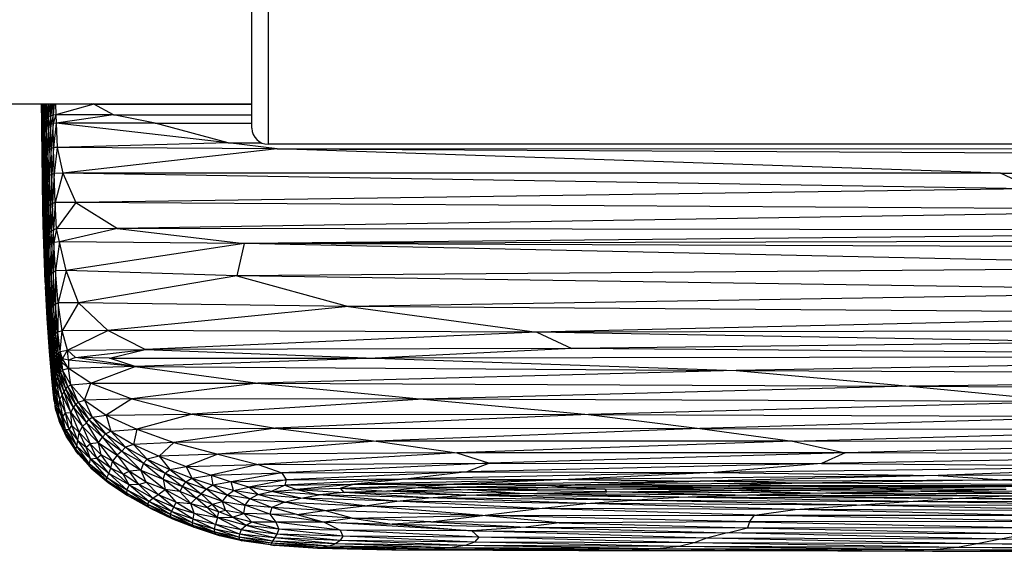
# Paper-space layout '_Inferior' of a CAD drawing. Header units: millimetres. Extents: x -124 to 674, y -133 to 0.
# Tile 2 of 9: x -4 to 118, y -133 to -67. Entities that reach past the tile are written whole.
import ezdxf

# ---------------------------------------------------------------- set-up
doc = ezdxf.new("R2010")
doc.units = ezdxf.units.MM

psp = doc.layouts.new('_Inferior')

# ---------------------------------------------------------------- linework, layer by layer
at = {"color": 7, "linetype": 'Continuous', "lineweight": 25}
for p, q in [((27, -52), (27, -82)), ((25, -80), (25, -54)), ((-74, -76.97), (25, -76.97)), ((-1.01, -79.25), (-1.03, -76.97)), ((-1.01, -76.99), (-1.01, -76.97)), ((-1.01, -76.97), (-1.01, -76.99)), ((-1.01, -76.97), (-1.01, -76.99)), ((-1.01, -76.99), (-1.01, -76.97)), ((-0.98, -79.81), (-1.01, -76.99)), ((-1.01, -76.99), (-1, -80.18)), ((-1.01, -76.99), (-1.01, -79.25)), ((-0.98, -76.97), (-0.95, -79.57)), ((-0.98, -76.97), (-0.98, -79.81)), ((-0.92, -76.97), (-0.95, -79.57)), ((-0.88, -79.34), (-0.91, -76.97)), ((-0.81, -76.97), (-0.88, -79.34)), ((-0.76, -79.12), (-0.78, -76.97)), ((-0.66, -76.97), (-0.76, -79.12)), ((-0.59, -78.92), (-0.62, -76.97)), ((-0.48, -76.97), (-0.59, -78.92)), ((-0.39, -78.74), (-0.41, -76.97)), ((-0.26, -76.97), (-0.39, -78.74)), ((-0.15, -78.59), (-0.17, -76.97)), ((-0.02, -76.97), (-0.15, -78.59)), ((0.11, -78.47), (0.1, -76.97)), ((0.25, -76.97), (0.11, -78.47)), ((0.4, -78.38), (0.39, -76.97)), ((0.55, -76.97), (0.4, -78.38)), ((0.7, -76.97), (0.72, -78.33)), ((5.43, -77.04), (0.72, -78.33)), ((5.43, -77.04), (5.2, -76.97)), ((5.43, -77.04), (5.34, -76.97)), ((7.88, -78.33), (5.43, -77.04)), ((5.43, -77.04), (25, -77.04)), ((5.43, -77.04), (25, -77.08)), ((-0.76, -79.12), (-0.88, -79.34)), ((-0.76, -79.12), (-0.86, -80.42)), ((-0.59, -78.92), (-0.76, -79.12)), ((-0.74, -80.19), (-0.76, -79.12)), ((-0.59, -78.92), (-0.74, -80.19)), ((-0.39, -78.74), (-0.59, -78.92)), ((-0.58, -79.99), (-0.59, -78.92)), ((-0.39, -78.74), (-0.58, -79.99)), ((-0.15, -78.59), (-0.39, -78.74)), ((-0.38, -79.81), (-0.39, -78.74)), ((-0.15, -78.59), (-0.38, -79.81)), ((0.11, -78.47), (-0.15, -78.59)), ((-0.14, -79.65), (-0.15, -78.59)), ((0.11, -78.47), (-0.14, -79.65)), ((0.4, -78.38), (0.11, -78.47)), ((0.13, -79.53), (0.11, -78.47)), ((0.4, -78.38), (0.13, -79.53)), ((0.72, -78.33), (0.4, -78.38)), ((0.42, -79.43), (0.4, -78.38)), ((0.72, -78.33), (0.42, -79.43)), ((0.72, -78.33), (0.79, -79.39)), ((7.88, -78.33), (0.72, -78.33)), ((7.88, -78.33), (0.79, -79.39)), ((7.88, -78.33), (25, -78.33)), ((13.04, -79.38), (7.88, -78.33)), ((7.88, -78.33), (25, -78.36)), ((-1, -80.18), (-1.01, -79.25)), ((-0.98, -79.81), (-1, -80.18)), ((-0.97, -83.17), (-1, -80.18)), ((-0.95, -79.57), (-0.98, -79.81)), ((-0.96, -80.89), (-0.98, -79.81)), ((-0.98, -79.81), (-0.97, -83.17)), ((-0.95, -79.57), (-0.96, -80.89)), ((-0.88, -79.34), (-0.95, -79.57)), ((-0.95, -79.57), (-0.94, -80.65)), ((-0.88, -79.34), (-0.94, -80.65)), ((-0.86, -80.42), (-0.88, -79.34)), ((-0.74, -80.19), (-0.86, -80.42)), ((-0.74, -80.19), (-0.82, -83.47)), ((-0.58, -79.99), (-0.74, -80.19)), ((-0.7, -83.23), (-0.74, -80.19)), ((-0.58, -79.99), (-0.7, -83.23)), ((-0.38, -79.81), (-0.58, -79.99)), ((-0.53, -83.01), (-0.58, -79.99)), ((-0.38, -79.81), (-0.53, -83.01)), ((-0.14, -79.65), (-0.38, -79.81)), ((-0.33, -82.81), (-0.38, -79.81)), ((-0.14, -79.65), (-0.33, -82.81)), ((0.13, -79.53), (-0.14, -79.65)), ((-0.09, -82.64), (-0.14, -79.65)), ((0.13, -79.53), (-0.09, -82.64)), ((0.42, -79.43), (0.13, -79.53)), ((0.17, -82.51), (0.13, -79.53)), ((0.42, -79.43), (0.17, -82.51)), ((0.79, -79.39), (0.42, -79.43)), ((0.46, -82.41), (0.42, -79.43)), ((0.79, -79.39), (0.46, -82.41)), ((13.04, -79.38), (0.79, -79.39)), ((22.05, -81.8), (0.79, -79.39)), ((0.79, -79.39), (0.92, -82.38)), ((13.04, -79.38), (25, -79.38)), ((22.05, -81.8), (13.04, -79.38)), ((13.04, -79.38), (25, -79.43)), ((-0.96, -80.89), (-0.97, -83.17)), ((-0.94, -80.65), (-0.96, -80.89)), ((-0.91, -83.95), (-0.96, -80.89)), ((-0.86, -80.42), (-0.94, -80.65)), ((-0.94, -80.65), (-0.89, -83.72)), ((-0.94, -80.65), (-0.91, -83.95)), ((-0.86, -80.42), (-0.89, -83.72)), ((-0.82, -83.47), (-0.86, -80.42)), ((-0.33, -82.81), (-0.53, -83.01)), ((-0.33, -82.81), (-0.47, -86.24)), ((-0.09, -82.64), (-0.33, -82.81)), ((-0.27, -86.04), (-0.33, -82.81)), ((-0.09, -82.64), (-0.27, -86.04)), ((0.17, -82.51), (-0.09, -82.64)), ((-0.03, -85.86), (-0.09, -82.64)), ((0.17, -82.51), (-0.03, -85.86)), ((0.46, -82.41), (0.17, -82.51)), ((0.24, -85.72), (0.17, -82.51)), ((0.46, -82.41), (0.24, -85.72)), ((0.92, -82.38), (0.46, -82.41)), ((0.53, -85.62), (0.46, -82.41)), ((0.92, -82.38), (0.53, -85.62)), ((22.05, -81.8), (0.92, -82.38)), ((0.92, -82.38), (1.59, -85.59)), ((28.12, -82.54), (0.92, -82.38)), ((28.12, -82.54), (1.59, -85.59)), ((28.12, -82.54), (22.05, -81.8)), ((22.05, -81.8), (26.13, -81.8)), ((22.05, -81.8), (26.14, -81.81)), ((523, -82), (27, -82)), ((28.12, -82.54), (546.15, -82.32)), ((28.12, -82.54), (546.12, -85.51)), ((117.6, -85.57), (28.12, -82.54)), ((-0.91, -83.95), (-0.97, -83.17)), ((-0.92, -86.6), (-0.97, -83.17)), ((-0.91, -83.95), (-0.92, -86.6)), ((-0.89, -83.72), (-0.91, -83.95)), ((-0.85, -87.29), (-0.91, -83.95)), ((-0.82, -83.47), (-0.89, -83.72)), ((-0.89, -83.72), (-0.82, -86.98)), ((-0.85, -87.29), (-0.89, -83.72)), ((-0.7, -83.23), (-0.82, -83.47)), ((-0.75, -86.72), (-0.82, -83.47)), ((-0.82, -83.47), (-0.82, -86.98)), ((-0.7, -83.23), (-0.75, -86.72)), ((-0.53, -83.01), (-0.7, -83.23)), ((-0.63, -86.47), (-0.7, -83.23)), ((-0.53, -83.01), (-0.63, -86.47)), ((-0.47, -86.24), (-0.53, -83.01)), ((-0.47, -86.24), (-0.63, -86.47)), ((-0.47, -86.24), (-0.54, -90.09)), ((-0.27, -86.04), (-0.47, -86.24)), ((-0.38, -89.85), (-0.47, -86.24)), ((-0.27, -86.04), (-0.38, -89.85)), ((-0.03, -85.86), (-0.27, -86.04)), ((-0.18, -89.64), (-0.27, -86.04)), ((-0.03, -85.86), (-0.18, -89.64)), ((0.24, -85.72), (-0.03, -85.86)), ((0.06, -89.46), (-0.03, -85.86)), ((0.24, -85.72), (0.06, -89.46)), ((0.53, -85.62), (0.24, -85.72)), ((0.33, -89.31), (0.24, -85.72)), ((0.53, -85.62), (0.33, -89.31)), ((1.59, -85.59), (0.53, -85.62)), ((0.64, -89.2), (0.53, -85.62)), ((1.59, -85.59), (0.64, -89.2)), ((117.6, -85.57), (1.59, -85.59)), ((1.59, -85.59), (3.23, -89.22)), ((121.68, -87.52), (1.59, -85.59)), ((117.6, -85.57), (546.12, -85.51)), ((117.6, -85.57), (546.07, -87.22)), ((121.68, -87.52), (117.6, -85.57)), ((-0.86, -89.95), (-0.92, -86.6)), ((-0.92, -86.6), (-0.85, -87.29)), ((-0.86, -89.95), (-0.85, -87.29)), ((-0.85, -87.29), (-0.82, -86.98)), ((-0.81, -91.98), (-0.85, -87.29)), ((-0.85, -87.29), (-0.76, -90.96)), ((-0.75, -86.72), (-0.82, -86.98)), ((-0.82, -86.98), (-0.73, -90.62)), ((-0.76, -90.96), (-0.82, -86.98)), ((-0.63, -86.47), (-0.75, -86.72)), ((-0.66, -90.35), (-0.75, -86.72)), ((-0.75, -86.72), (-0.73, -90.62)), ((-0.63, -86.47), (-0.66, -90.35)), ((-0.54, -90.09), (-0.63, -86.47)), ((121.68, -87.52), (3.23, -89.22)), ((-0.81, -91.98), (-0.86, -89.95)), ((-0.54, -90.09), (-0.66, -90.35)), ((-0.54, -90.09), (-0.55, -93.66)), ((-0.38, -89.85), (-0.54, -90.09)), ((-0.43, -93.4), (-0.54, -90.09)), ((-0.38, -89.85), (-0.43, -93.4)), ((-0.18, -89.64), (-0.38, -89.85)), ((-0.27, -93.15), (-0.38, -89.85)), ((-0.18, -89.64), (-0.27, -93.15)), ((0.06, -89.46), (-0.18, -89.64)), ((-0.07, -92.93), (-0.18, -89.64)), ((0.06, -89.46), (-0.07, -92.93)), ((0.33, -89.31), (0.06, -89.46)), ((0.17, -92.74), (0.06, -89.46)), ((0.33, -89.31), (0.17, -92.74)), ((0.64, -89.2), (0.33, -89.31)), ((0.44, -92.59), (0.33, -89.31)), ((0.64, -89.2), (0.44, -92.59)), ((0.83, -92.48), (0.64, -89.2)), ((3.23, -89.22), (0.64, -89.2)), ((3.23, -89.22), (0.83, -92.48)), ((150.28, -90.15), (3.23, -89.22)), ((3.23, -89.22), (8.38, -92.42)), ((-0.81, -91.98), (-0.76, -90.96)), ((-0.76, -90.96), (-0.73, -90.62)), ((-0.71, -95.52), (-0.76, -90.96)), ((-0.76, -90.96), (-0.65, -94.47)), ((-0.66, -90.35), (-0.73, -90.62)), ((-0.62, -93.95), (-0.73, -90.62)), ((-0.73, -90.62), (-0.65, -94.47)), ((-0.55, -93.66), (-0.66, -90.35)), ((-0.66, -90.35), (-0.62, -93.95)), ((150.28, -90.15), (8.38, -92.42)), ((-0.71, -95.52), (-0.81, -91.98)), ((0.83, -92.48), (0.44, -92.59)), ((0.83, -92.48), (0.5, -94.17)), ((8.38, -92.42), (0.83, -92.48)), ((1.18, -94.08), (0.83, -92.48)), ((8.38, -92.42), (1.18, -94.08)), ((183.72, -92.69), (8.38, -92.42)), ((8.38, -92.42), (24.04, -94.27)), ((-0.55, -93.66), (-0.62, -93.95)), ((-0.55, -93.66), (-0.56, -95.5)), ((-0.43, -93.4), (-0.55, -93.66)), ((-0.49, -95.23), (-0.55, -93.66)), ((-0.43, -93.4), (-0.49, -95.23)), ((-0.27, -93.15), (-0.43, -93.4)), ((-0.37, -94.96), (-0.43, -93.4)), ((-0.27, -93.15), (-0.37, -94.96)), ((-0.07, -92.93), (-0.27, -93.15)), ((-0.21, -94.72), (-0.27, -93.15)), ((-0.07, -92.93), (-0.21, -94.72)), ((0.17, -92.74), (-0.07, -92.93)), ((0, -94.5), (-0.07, -92.93)), ((0.17, -92.74), (0, -94.5)), ((0.44, -92.59), (0.17, -92.74)), ((0.23, -94.32), (0.17, -92.74)), ((0.44, -92.59), (0.23, -94.32)), ((0.5, -94.17), (0.44, -92.59)), ((183.72, -92.69), (24.04, -94.27)), ((227.39, -93.76), (24.04, -94.27)), ((-0.71, -95.52), (-0.65, -94.47)), ((-0.62, -93.95), (-0.65, -94.47)), ((-0.6, -95.81), (-0.65, -94.47)), ((-0.65, -94.47), (-0.57, -99.08)), ((-0.56, -95.5), (-0.62, -93.95)), ((-0.6, -95.81), (-0.62, -93.95)), ((-0.37, -94.96), (-0.49, -95.23)), ((-0.21, -94.72), (-0.37, -94.96)), ((-0.19, -98.48), (-0.37, -94.96)), ((-0.37, -94.96), (-0.31, -98.75)), ((0, -94.5), (-0.21, -94.72)), ((-0.03, -98.23), (-0.21, -94.72)), ((-0.21, -94.72), (-0.19, -98.48)), ((0, -94.5), (-0.03, -98.23)), ((0.23, -94.32), (0, -94.5)), ((0.17, -98.01), (0, -94.5)), ((0.23, -94.32), (0.17, -98.01)), ((0.5, -94.17), (0.23, -94.32)), ((0.41, -97.82), (0.23, -94.32)), ((0.5, -94.17), (0.41, -97.82)), ((1.18, -94.08), (0.5, -94.17)), ((0.7, -97.67), (0.5, -94.17)), ((1.18, -94.08), (0.7, -97.67)), ((24.04, -94.27), (1.18, -94.08)), ((2.02, -97.61), (1.18, -94.08)), ((24.04, -94.27), (2.02, -97.61)), ((24.04, -94.27), (23.13, -98.28)), ((157.52, -97.19), (24.04, -94.27)), ((209.65, -94.99), (24.04, -94.27)), ((-0.57, -99.08), (-0.71, -95.52)), ((-0.71, -95.52), (-0.55, -99.61)), ((-0.56, -95.5), (-0.6, -95.81)), ((-0.45, -99.24), (-0.6, -95.81)), ((-0.6, -95.81), (-0.57, -99.08)), ((-0.49, -95.23), (-0.56, -95.5)), ((-0.39, -99.02), (-0.56, -95.5)), ((-0.56, -95.5), (-0.45, -99.24)), ((-0.31, -98.75), (-0.49, -95.23)), ((-0.49, -95.23), (-0.39, -99.02)), ((157.52, -97.19), (23.13, -98.28)), ((-0.19, -98.48), (-0.31, -98.75)), ((-0.03, -98.23), (-0.19, -98.48)), ((0.08, -102.45), (-0.19, -98.48)), ((-0.19, -98.48), (-0.04, -102.73)), ((0.17, -98.01), (-0.03, -98.23)), ((0.24, -102.2), (-0.03, -98.23)), ((-0.03, -98.23), (0.08, -102.45)), ((0.41, -97.82), (0.17, -98.01)), ((0.44, -101.97), (0.17, -98.01)), ((0.17, -98.01), (0.24, -102.2)), ((0.7, -97.67), (0.41, -97.82)), ((0.68, -101.78), (0.41, -97.82)), ((0.41, -97.82), (0.44, -101.97)), ((0.7, -97.67), (0.68, -101.78)), ((2.02, -97.61), (0.7, -97.67)), ((1.03, -101.63), (0.7, -97.67)), ((2.02, -97.61), (1.03, -101.63)), ((3.55, -101.62), (2.02, -97.61)), ((23.13, -98.28), (2.02, -97.61)), ((23.13, -98.28), (3.55, -101.62)), ((152.09, -100.18), (23.13, -98.28)), ((23.13, -98.28), (36.93, -102.1)), ((-0.57, -99.08), (-0.34, -103.29)), ((-0.57, -99.08), (-0.35, -103.52)), ((-0.45, -99.24), (-0.57, -99.08)), ((-0.57, -99.08), (-0.55, -99.61)), ((-0.35, -103.52), (-0.55, -99.61)), ((-0.39, -99.02), (-0.45, -99.24)), ((-0.21, -103.27), (-0.45, -99.24)), ((-0.45, -99.24), (-0.34, -103.29)), ((-0.31, -98.75), (-0.39, -99.02)), ((-0.13, -103.03), (-0.39, -99.02)), ((-0.39, -99.02), (-0.21, -103.27)), ((-0.04, -102.73), (-0.31, -98.75)), ((-0.31, -98.75), (-0.13, -103.03)), ((152.09, -100.18), (36.93, -102.1)), ((0.24, -102.2), (0.08, -102.45)), ((0.44, -101.97), (0.24, -102.2)), ((0.54, -105.67), (0.24, -102.2)), ((0.24, -102.2), (0.37, -105.93)), ((0.68, -101.78), (0.44, -101.97)), ((0.74, -105.44), (0.44, -101.97)), ((0.44, -101.97), (0.54, -105.67)), ((1.03, -101.63), (0.68, -101.78)), ((0.99, -105.25), (0.68, -101.78)), ((0.68, -101.78), (0.74, -105.44)), ((1.03, -101.63), (0.99, -105.25)), ((3.55, -101.62), (1.03, -101.63)), ((1.54, -105.1), (1.03, -101.63)), ((3.55, -101.62), (1.54, -105.1)), ((7.15, -105.07), (3.55, -101.62)), ((36.93, -102.1), (3.55, -101.62)), ((36.93, -102.1), (7.15, -105.07)), ((36.93, -102.1), (60.24, -105.27)), ((159.86, -102.96), (36.93, -102.1)), ((-0.34, -103.29), (-0.35, -103.52)), ((-0.21, -103.27), (-0.34, -103.29)), ((-0.34, -103.29), (-0.04, -107.39)), ((-0.34, -103.29), (-0.06, -107.66)), ((-0.13, -103.03), (-0.21, -103.27)), ((0.08, -107.1), (-0.21, -103.27)), ((-0.21, -103.27), (-0.04, -107.39)), ((-0.04, -102.73), (-0.13, -103.03)), ((0.17, -106.66), (-0.13, -103.03)), ((-0.13, -103.03), (0.08, -107.1)), ((0.08, -102.45), (-0.04, -102.73)), ((0.25, -106.24), (-0.04, -102.73)), ((-0.04, -102.73), (0.17, -106.66)), ((0.37, -105.93), (0.08, -102.45)), ((0.08, -102.45), (0.25, -106.24)), ((159.86, -102.96), (60.24, -105.27)), ((-0.06, -107.66), (-0.35, -103.52)), ((0.37, -105.93), (0.25, -106.24)), ((0.54, -105.67), (0.37, -105.93)), ((0.63, -108.35), (0.37, -105.93)), ((0.5, -108.65), (0.37, -105.93)), ((0.74, -105.44), (0.54, -105.67)), ((0.8, -108.09), (0.54, -105.67)), ((0.63, -108.35), (0.54, -105.67)), ((0.99, -105.25), (0.74, -105.44)), ((1.01, -107.85), (0.74, -105.44)), ((0.8, -108.09), (0.74, -105.44)), ((1.54, -105.1), (0.99, -105.25)), ((1.29, -107.66), (0.99, -105.25)), ((1.01, -107.85), (0.99, -105.25)), ((1.29, -107.66), (1.54, -105.1)), ((7.15, -105.07), (1.54, -105.1)), ((2.17, -107.51), (1.54, -105.1)), ((2.17, -107.51), (7.15, -105.07)), ((11.79, -107.41), (7.15, -105.07)), ((60.24, -105.27), (7.15, -105.07)), ((60.24, -105.27), (11.79, -107.41)), ((187.43, -104.96), (60.24, -105.27)), ((60.24, -105.27), (64.56, -107.27)), ((131.43, -106.51), (60.24, -105.27)), ((0.08, -107.1), (-0.04, -107.39)), ((0.17, -106.66), (0.08, -107.1)), ((0.37, -110.25), (0.08, -107.1)), ((0.08, -107.1), (0.26, -110.7)), ((0.25, -106.24), (0.17, -106.66)), ((0.42, -109.16), (0.17, -106.66)), ((0.37, -110.25), (0.17, -106.66)), ((0.5, -108.65), (0.25, -106.24)), ((0.42, -109.16), (0.25, -106.24)), ((131.43, -106.51), (64.56, -107.27)), ((-0.04, -107.39), (-0.06, -107.66)), ((0.27, -111.46), (-0.06, -107.66)), ((-0.04, -107.39), (0.26, -110.7)), ((-0.04, -107.39), (0.27, -111.46)), ((0.5, -108.65), (0.63, -108.35)), ((0.63, -108.35), (0.8, -108.09)), ((0.78, -109.65), (0.63, -108.35)), ((0.81, -109.23), (0.63, -108.35)), ((0.66, -109.52), (0.63, -108.35)), ((0.8, -108.09), (1.01, -107.85)), ((0.81, -109.23), (0.8, -108.09)), ((0.95, -109.37), (0.8, -108.09)), ((1, -108.98), (0.8, -108.09)), ((1, -108.98), (1.01, -107.85)), ((1.01, -107.85), (1.29, -107.66)), ((1.16, -109.13), (1.01, -107.85)), ((1.01, -107.85), (1.24, -108.75)), ((1.24, -108.75), (1.29, -107.66)), ((1.29, -107.66), (2.17, -107.51)), ((1.44, -108.92), (1.29, -107.66)), ((1.57, -108.56), (1.29, -107.66)), ((1.57, -108.56), (2.17, -107.51)), ((2.17, -107.51), (11.79, -107.41)), ((2.29, -108.73), (2.17, -107.51)), ((3.17, -108.39), (2.17, -107.51)), ((3.17, -108.39), (2.29, -108.73)), ((3.17, -108.39), (11.79, -107.41)), ((10.54, -109.52), (3.17, -108.39)), ((7.39, -108.47), (3.17, -108.39)), ((7.39, -108.47), (11.79, -107.41)), ((64.56, -107.27), (11.79, -107.41)), ((11.79, -107.41), (40.22, -108.49)), ((64.56, -107.27), (40.22, -108.49)), ((184.37, -108.26), (40.22, -108.49)), ((184.37, -108.26), (64.56, -107.27)), ((184.37, -108.26), (84.9, -110.01)), ((0.37, -110.25), (0.42, -109.16)), ((0.42, -109.16), (0.5, -108.65)), ((0.57, -110.54), (0.42, -109.16)), ((0.56, -109.89), (0.42, -109.16)), ((0.52, -110.99), (0.42, -109.16)), ((0.56, -109.89), (0.5, -108.65)), ((0.65, -109.97), (0.5, -108.65)), ((0.66, -109.52), (0.5, -108.65)), ((0.66, -109.52), (0.65, -109.97)), ((0.97, -110.8), (0.66, -109.52)), ((0.78, -109.65), (0.66, -109.52)), ((0.81, -109.23), (0.78, -109.65)), ((1.13, -110.48), (0.81, -109.23)), ((0.95, -109.37), (0.81, -109.23)), ((1, -108.98), (0.95, -109.37)), ((1.33, -110.21), (0.95, -109.37)), ((0.95, -109.37), (1.13, -110.48)), ((1.33, -110.21), (1, -108.98)), ((1.16, -109.13), (1, -108.98)), ((1.24, -108.75), (1.16, -109.13)), ((1.16, -109.13), (1.33, -110.21)), ((1.58, -109.98), (1.16, -109.13)), ((1.58, -109.98), (1.24, -108.75)), ((1.44, -108.92), (1.24, -108.75)), ((1.57, -108.56), (1.44, -108.92)), ((1.44, -108.92), (1.58, -109.98)), ((2.3, -109.77), (1.44, -108.92)), ((2.3, -109.77), (1.57, -108.56)), ((2.29, -108.73), (1.57, -108.56)), ((2.29, -108.73), (2.3, -109.77)), ((10.54, -109.52), (2.29, -108.73)), ((10.54, -109.52), (2.3, -109.77)), ((5.06, -111.58), (10.54, -109.52)), ((7.39, -108.47), (40.22, -108.49)), ((10.54, -109.52), (7.39, -108.47)), ((40.22, -108.49), (10.54, -109.52)), ((10.54, -109.52), (25.74, -111.57)), ((10.54, -109.52), (84.9, -110.01)), ((40.22, -108.49), (84.9, -110.01)), ((0.37, -110.25), (0.26, -110.7)), ((0.26, -110.7), (0.46, -112.71)), ((0.26, -110.7), (0.43, -113.06)), ((0.26, -110.7), (0.27, -111.46)), ((0.64, -113.13), (0.37, -110.25)), ((0.52, -110.99), (0.37, -110.25)), ((0.46, -112.71), (0.37, -110.25)), ((0.57, -110.54), (0.52, -110.99)), ((0.83, -111.25), (0.56, -109.89)), ((0.56, -109.89), (0.57, -110.54)), ((0.65, -109.97), (0.56, -109.89)), ((0.75, -112.21), (0.57, -110.54)), ((0.83, -111.25), (0.57, -110.54)), ((0.83, -111.25), (0.65, -109.97)), ((0.97, -110.8), (0.65, -109.97)), ((1.13, -110.48), (0.78, -109.65)), ((0.97, -110.8), (0.78, -109.65)), ((0.97, -110.8), (0.83, -111.25)), ((1.13, -110.48), (0.97, -110.8)), ((1.77, -112.64), (0.97, -110.8)), ((1.5, -113.02), (0.97, -110.8)), ((1.33, -110.21), (1.13, -110.48)), ((1.98, -112.29), (1.13, -110.48)), ((1.77, -112.64), (1.13, -110.48)), ((1.58, -109.98), (1.33, -110.21)), ((1.98, -112.29), (1.33, -110.21)), ((2.21, -112.01), (1.33, -110.21)), ((2.3, -109.77), (1.58, -109.98)), ((2.21, -112.01), (1.58, -109.98)), ((2.59, -111.77), (1.58, -109.98)), ((2.59, -111.77), (2.3, -109.77)), ((5.06, -111.58), (2.3, -109.77)), ((84.9, -110.01), (25.74, -111.57)), ((84.9, -110.01), (106.33, -111.96)), ((84.9, -110.01), (217.46, -110.61)), ((217.46, -110.61), (106.33, -111.96)), ((0.51, -113.81), (0.27, -111.46)), ((0.43, -113.06), (0.27, -111.46)), ((0.75, -112.21), (0.52, -110.99)), ((0.64, -113.13), (0.52, -110.99)), ((0.75, -112.21), (0.83, -111.25)), ((1.23, -113.62), (0.83, -111.25)), ((1.5, -113.02), (0.83, -111.25)), ((1.98, -112.29), (2.21, -112.01)), ((2.21, -112.01), (2.59, -111.77)), ((3.2, -114.22), (2.21, -112.01)), ((3.48, -113.92), (2.21, -112.01)), ((2.59, -111.77), (5.06, -111.58)), ((3.48, -113.92), (2.59, -111.77)), ((4.28, -113.69), (2.59, -111.77)), ((4.28, -113.69), (5.06, -111.58)), ((5.06, -111.58), (25.74, -111.57)), ((5.06, -111.58), (10.13, -113.53)), ((25.74, -111.57), (10.13, -113.53)), ((25.74, -111.57), (46.17, -113.57)), ((25.74, -111.57), (106.33, -111.96)), ((106.33, -111.96), (46.17, -113.57)), ((106.33, -111.96), (126.23, -113.86)), ((106.33, -111.96), (190.22, -112.43)), ((0.43, -113.06), (0.46, -112.71)), ((0.43, -113.06), (0.66, -114.42)), ((0.43, -113.06), (0.51, -113.81)), ((0.46, -112.71), (0.64, -113.13)), ((0.46, -112.71), (0.66, -114.42)), ((0.64, -113.13), (0.75, -112.21)), ((1.1, -115.67), (0.64, -113.13)), ((0.64, -113.13), (1.1, -114.67)), ((0.66, -114.42), (0.64, -113.13)), ((1.23, -113.62), (0.75, -112.21)), ((1.1, -114.67), (0.75, -112.21)), ((1.23, -113.62), (1.5, -113.02)), ((1.5, -113.02), (1.77, -112.64)), ((1.95, -115.27), (1.5, -113.02)), ((2.6, -115.22), (1.5, -113.02)), ((1.77, -112.64), (1.98, -112.29)), ((2.94, -114.59), (1.77, -112.64)), ((2.6, -115.22), (1.77, -112.64)), ((2.94, -114.59), (1.98, -112.29)), ((3.2, -114.22), (1.98, -112.29)), ((0.51, -113.81), (0.73, -114.96)), ((0.51, -113.81), (0.66, -114.42)), ((0.66, -114.42), (1.1, -115.67)), ((0.66, -114.42), (1.16, -116.25)), ((0.73, -114.96), (0.66, -114.42)), ((1.1, -114.67), (1.23, -113.62)), ((1.62, -115.74), (1.23, -113.62)), ((1.95, -115.27), (1.23, -113.62)), ((2.94, -114.59), (3.2, -114.22)), ((3.2, -114.22), (3.48, -113.92)), ((3.2, -114.22), (4.51, -116.48)), ((3.2, -114.22), (4.83, -116.08)), ((3.48, -113.92), (4.28, -113.69)), ((3.48, -113.92), (5.23, -115.78)), ((3.48, -113.92), (4.83, -116.08)), ((10.13, -113.53), (4.28, -113.69)), ((4.28, -113.69), (5.23, -115.78)), ((4.28, -113.69), (6.98, -115.55)), ((10.13, -113.53), (6.98, -115.55)), ((10.13, -113.53), (17.62, -115.4)), ((46.17, -113.57), (10.13, -113.53)), ((46.17, -113.57), (17.62, -115.4)), ((126.23, -113.86), (46.17, -113.57)), ((46.17, -113.57), (66.63, -115.47)), ((126.23, -113.86), (66.63, -115.47)), ((0.73, -114.96), (1.16, -116.25)), ((1.95, -117.31), (1.1, -114.67)), ((1.1, -114.67), (1.62, -115.74)), ((1.1, -115.67), (1.1, -114.67)), ((1.97, -117.91), (1.1, -115.67)), ((1.1, -115.67), (1.95, -117.31)), ((1.16, -116.25), (1.1, -115.67)), ((1.62, -115.74), (1.95, -115.27)), ((1.95, -115.27), (2.6, -115.22)), ((2.39, -117.3), (1.95, -115.27)), ((2.73, -116.82), (1.95, -115.27)), ((2.6, -115.22), (2.94, -114.59)), ((2.6, -115.22), (3.64, -117.7)), ((2.6, -115.22), (4.05, -116.95)), ((2.73, -116.82), (2.6, -115.22)), ((2.94, -114.59), (4.51, -116.48)), ((2.94, -114.59), (4.05, -116.95)), ((5.23, -115.78), (6.98, -115.55)), ((6.98, -115.55), (17.62, -115.4)), ((6.98, -115.55), (7.53, -117.53)), ((6.98, -115.55), (10.74, -117.29)), ((17.62, -115.4), (10.74, -117.29)), ((17.62, -115.4), (27.92, -117.16)), ((17.62, -115.4), (66.63, -115.47)), ((66.63, -115.47), (27.92, -117.16)), ((66.63, -115.47), (80.39, -117.19)), ((66.63, -115.47), (131.13, -115.72)), ((1.16, -116.25), (2.07, -118.25)), ((1.16, -116.25), (1.97, -117.91)), ((1.28, -116.59), (1.16, -116.25)), ((1.28, -116.59), (2.07, -118.25)), ((1.95, -117.31), (1.62, -115.74)), ((1.62, -115.74), (2.39, -117.3)), ((2.39, -117.3), (2.73, -116.82)), ((3.47, -118.68), (2.73, -116.82)), ((3.64, -117.7), (2.73, -116.82)), ((4.05, -116.95), (4.51, -116.48)), ((4.51, -116.48), (4.83, -116.08)), ((4.51, -116.48), (6, -118.96)), ((4.51, -116.48), (6.5, -118.28)), ((4.83, -116.08), (5.23, -115.78)), ((4.83, -116.08), (6.5, -118.28)), ((4.83, -116.08), (6.89, -117.85)), ((5.23, -115.78), (6.89, -117.85)), ((5.23, -115.78), (7.53, -117.53)), ((131.13, -115.72), (80.39, -117.19)), ((1.95, -117.31), (2.39, -117.3)), ((1.95, -117.31), (3.33, -119.38)), ((3.23, -119.77), (1.95, -117.31)), ((1.97, -117.91), (1.95, -117.31)), ((3.3, -120.09), (1.97, -117.91)), ((1.97, -117.91), (3.23, -119.77)), ((2.07, -118.25), (1.97, -117.91)), ((3.33, -119.38), (2.39, -117.3)), ((2.39, -117.3), (3.47, -118.68)), ((3.47, -118.68), (3.64, -117.7)), ((3.64, -117.7), (4.05, -116.95)), ((4.47, -119.51), (3.64, -117.7)), ((4.97, -119.07), (3.64, -117.7)), ((4.05, -116.95), (4.97, -119.07)), ((4.05, -116.95), (6, -118.96)), ((6.5, -118.28), (6.89, -117.85)), ((6.89, -117.85), (7.53, -117.53)), ((6.89, -117.85), (9.34, -119.5)), ((6.89, -117.85), (8.91, -119.98)), ((7.53, -117.53), (10.74, -117.29)), ((7.53, -117.53), (9.34, -119.5)), ((7.53, -117.53), (10.34, -119.16)), ((10.74, -117.29), (10.34, -119.16)), ((10.74, -117.29), (27.92, -117.16)), ((10.74, -117.29), (15.34, -118.91)), ((27.92, -117.16), (15.34, -118.91)), ((27.92, -117.16), (80.39, -117.19)), ((27.92, -117.16), (40.36, -118.77)), ((80.39, -117.19), (40.36, -118.77)), ((80.39, -117.19), (91.85, -118.75)), ((80.39, -117.19), (142, -117.32)), ((91.85, -118.75), (142, -117.32)), ((2.07, -118.25), (3.3, -120.09)), ((3.33, -119.38), (3.47, -118.68)), ((5.02, -120.96), (3.47, -118.68)), ((3.47, -118.68), (4.47, -119.51)), ((4.47, -119.51), (4.97, -119.07)), ((6, -118.96), (4.97, -119.07)), ((6.33, -120.44), (4.97, -119.07)), ((5.81, -120.87), (4.97, -119.07)), ((6, -118.96), (6.5, -118.28)), ((6, -118.96), (7.76, -121.22)), ((6, -118.96), (8.31, -120.51)), ((6.33, -120.44), (6, -118.96)), ((6.5, -118.28), (8.31, -120.51)), ((6.5, -118.28), (8.91, -119.98)), ((10.34, -119.16), (9.34, -119.5)), ((15.34, -118.91), (10.34, -119.16)), ((10.34, -119.16), (12.04, -120.97)), ((10.34, -119.16), (13.52, -120.62)), ((15.34, -118.91), (13.52, -120.62)), ((40.36, -118.77), (15.34, -118.91)), ((15.34, -118.91), (20.76, -120.37)), ((40.36, -118.77), (20.76, -120.37)), ((91.85, -118.75), (40.36, -118.77)), ((40.36, -118.77), (50.33, -120.21)), ((91.85, -118.75), (50.33, -120.21)), ((91.85, -118.75), (98.39, -120.2)), ((153.05, -118.84), (91.85, -118.75)), ((153.05, -118.84), (98.39, -120.2)), ((3.23, -119.77), (3.33, -119.38)), ((3.23, -119.77), (4.92, -121.56)), ((4.96, -121.91), (3.23, -119.77)), ((3.3, -120.09), (3.23, -119.77)), ((5.18, -122.17), (3.3, -120.09)), ((3.3, -120.09), (4.96, -121.91)), ((3.52, -120.36), (3.3, -120.09)), ((4.92, -121.56), (3.33, -119.38)), ((3.33, -119.38), (5.02, -120.96)), ((3.52, -120.36), (5.18, -122.17)), ((5.81, -120.87), (4.47, -119.51)), ((5.02, -120.96), (4.47, -119.51)), ((5.81, -120.87), (6.33, -120.44)), ((7.55, -122.1), (6.33, -120.44)), ((7.76, -121.22), (6.33, -120.44)), ((8.31, -120.51), (7.76, -121.22)), ((8.91, -119.98), (8.31, -120.51)), ((8.31, -120.51), (9.81, -122.49)), ((8.31, -120.51), (11.23, -122.35)), ((9.34, -119.5), (8.91, -119.98)), ((8.91, -119.98), (11.23, -122.35)), ((8.91, -119.98), (11.59, -121.5)), ((9.34, -119.5), (11.59, -121.5)), ((9.34, -119.5), (12.04, -120.97)), ((20.76, -120.37), (13.52, -120.62)), ((20.76, -120.37), (16.85, -121.9)), ((50.33, -120.21), (20.76, -120.37)), ((20.76, -120.37), (25.78, -121.63)), ((50.33, -120.21), (25.78, -121.63)), ((98.39, -120.2), (50.33, -120.21)), ((50.33, -120.21), (54.38, -121.48)), ((98.39, -120.2), (54.38, -121.48)), ((98.39, -120.2), (95.45, -121.53)), ((157.01, -120.39), (95.45, -121.53)), ((157.01, -120.39), (98.39, -120.2)), ((4.92, -121.56), (5.02, -120.96)), ((7.03, -123.61), (4.92, -121.56)), ((4.92, -121.56), (7.04, -123.24)), ((4.96, -121.91), (4.92, -121.56)), ((5.02, -120.96), (5.81, -120.87)), ((7.04, -123.24), (5.02, -120.96)), ((7.3, -122.78), (5.02, -120.96)), ((7.55, -122.1), (5.81, -120.87)), ((7.3, -122.78), (5.81, -120.87)), ((7.55, -122.1), (7.76, -121.22)), ((9.81, -122.49), (7.76, -121.22)), ((9.07, -122.86), (7.76, -121.22)), ((11.59, -121.5), (11.23, -122.35)), ((12.04, -120.97), (11.59, -121.5)), ((11.59, -121.5), (14, -123.46)), ((11.59, -121.5), (14.27, -122.74)), ((13.52, -120.62), (12.04, -120.97)), ((12.04, -120.97), (14.27, -122.74)), ((12.04, -120.97), (14.83, -122.25)), ((13.52, -120.62), (16.85, -121.9)), ((13.52, -120.62), (14.83, -122.25)), ((16.85, -121.9), (25.78, -121.63)), ((25.78, -121.63), (19.93, -122.96)), ((25.78, -121.63), (54.38, -121.48)), ((25.78, -121.63), (28.68, -122.69)), ((54.38, -121.48), (28.68, -122.69)), ((54.38, -121.48), (51.59, -122.56)), ((95.45, -121.53), (51.59, -122.56)), ((54.38, -121.48), (95.45, -121.53)), ((95.45, -121.53), (82.13, -122.65)), ((95.45, -121.53), (141.07, -121.89)), ((7.22, -123.89), (4.96, -121.91)), ((4.96, -121.91), (7.03, -123.61)), ((5.18, -122.17), (4.96, -121.91)), ((5.18, -122.17), (7.22, -123.89)), ((7.04, -123.24), (7.3, -122.78)), ((7.3, -122.78), (7.55, -122.1)), ((9.79, -124.18), (7.3, -122.78)), ((9.53, -124.8), (7.3, -122.78)), ((9.79, -124.18), (7.55, -122.1)), ((9.07, -122.86), (7.55, -122.1)), ((9.07, -122.86), (9.81, -122.49)), ((11.02, -124.14), (9.07, -122.86)), ((9.79, -124.18), (9.07, -122.86)), ((11.23, -122.35), (9.81, -122.49)), ((11.89, -123.84), (9.81, -122.49)), ((11.02, -124.14), (9.81, -122.49)), ((11.23, -122.35), (14.24, -124.73)), ((11.23, -122.35), (14, -123.46)), ((11.89, -123.84), (11.23, -122.35)), ((14, -123.46), (14.27, -122.74)), ((14.27, -122.74), (14.83, -122.25)), ((14.27, -122.74), (16.39, -124.37)), ((14.27, -122.74), (16.83, -123.8)), ((14.83, -122.25), (16.85, -121.9)), ((14.83, -122.25), (16.83, -123.8)), ((14.83, -122.25), (17.57, -123.33)), ((16.85, -121.9), (17.57, -123.33)), ((16.85, -121.9), (19.93, -122.96)), ((17.57, -123.33), (19.93, -122.96)), ((19.93, -122.96), (28.68, -122.69)), ((19.93, -122.96), (22.44, -123.81)), ((19.93, -122.96), (20.17, -124.2)), ((28.68, -122.69), (22.44, -123.81)), ((28.68, -122.69), (51.59, -122.56)), ((28.68, -122.69), (29.24, -123.55)), ((51.59, -122.56), (29.24, -123.55)), ((51.59, -122.56), (44.31, -123.43)), ((82.13, -122.65), (44.31, -123.43)), ((51.59, -122.56), (82.13, -122.65)), ((82.13, -122.65), (64.15, -123.49)), ((109.86, -123.01), (64.15, -123.49)), ((109.86, -123.01), (80.43, -123.7)), ((141.07, -121.89), (82.13, -122.65)), ((82.13, -122.65), (109.86, -123.01)), ((141.07, -121.89), (109.86, -123.01)), ((192.73, -122.79), (109.86, -123.01)), ((109.86, -123.01), (117.84, -123.53)), ((192.73, -122.79), (117.84, -123.53)), ((7.03, -123.61), (7.04, -123.24)), ((7.03, -123.61), (9.46, -125.19)), ((9.6, -125.48), (7.03, -123.61)), ((7.22, -123.89), (7.03, -123.61)), ((7.04, -123.24), (9.53, -124.8)), ((9.46, -125.19), (7.04, -123.24)), ((7.22, -123.89), (9.6, -125.48)), ((9.79, -124.18), (9.53, -124.8)), ((11.02, -124.14), (9.79, -124.18)), ((12.25, -126.22), (9.79, -124.18)), ((12.72, -125.81), (9.79, -124.18)), ((11.02, -124.14), (11.89, -123.84)), ((12.72, -125.81), (11.02, -124.14)), ((13.41, -125.36), (11.02, -124.14)), ((13.41, -125.36), (11.89, -123.84)), ((14.24, -124.73), (11.89, -123.84)), ((16.08, -125.01), (14, -123.46)), ((14, -123.46), (16.39, -124.37)), ((14, -123.46), (14.24, -124.73)), ((16.39, -124.37), (16.83, -123.8)), ((16.83, -123.8), (17.57, -123.33)), ((16.83, -123.8), (18.72, -125.28)), ((16.83, -123.8), (19.36, -124.72)), ((17.57, -123.33), (19.36, -124.72)), ((17.57, -123.33), (20.17, -124.2)), ((20.17, -124.2), (19.36, -124.72)), ((22.44, -123.81), (20.17, -124.2)), ((21.91, -125.43), (20.17, -124.2)), ((22.71, -124.86), (20.17, -124.2)), ((22.44, -123.81), (29.24, -123.55)), ((22.71, -124.86), (22.44, -123.81)), ((24.6, -124.47), (22.44, -123.81)), ((29.24, -123.55), (24.6, -124.47)), ((24.6, -124.47), (29.07, -124.21)), ((29.07, -124.21), (27.43, -124.99)), ((44.31, -123.43), (29.07, -124.21)), ((29.24, -123.55), (29.07, -124.21)), ((29.07, -124.21), (37.66, -124.08)), ((29.07, -124.21), (30.49, -124.73)), ((29.24, -123.55), (44.31, -123.43)), ((37.66, -124.08), (30.49, -124.73)), ((35.95, -124.56), (49.97, -124.07)), ((37.66, -124.08), (35.95, -124.56)), ((44.31, -123.43), (37.66, -124.08)), ((64.15, -123.49), (37.66, -124.08)), ((37.66, -124.08), (49.97, -124.07)), ((44.31, -123.43), (64.15, -123.49)), ((49.97, -124.07), (45.53, -124.49)), ((45.53, -124.49), (64.96, -124.15)), ((64.15, -123.49), (49.97, -124.07)), ((49.97, -124.07), (80.43, -123.7)), ((49.97, -124.07), (64.96, -124.15)), ((61.59, -124.46), (64.96, -124.15)), ((64.15, -123.49), (80.43, -123.7)), ((64.96, -124.15), (80.43, -123.7)), ((93.08, -123.96), (64.96, -124.15)), ((64.96, -124.15), (83.98, -124.24)), ((80.43, -123.7), (117.84, -123.53)), ((93.08, -123.96), (80.43, -123.7)), ((93.08, -123.96), (83.98, -124.24)), ((83.98, -124.24), (132.53, -124.2)), ((83.99, -124.43), (132.53, -124.2)), ((90.79, -124.57), (132.53, -124.2)), ((117.84, -123.53), (93.08, -123.96)), ((132.53, -124.2), (93.08, -123.96)), ((132.53, -124.2), (102.66, -124.66)), ((117.84, -123.53), (132.53, -124.2)), ((9.53, -124.8), (9.46, -125.19)), ((12.13, -126.62), (9.46, -125.19)), ((12.22, -126.92), (9.46, -125.19)), ((9.46, -125.19), (9.6, -125.48)), ((12.13, -126.62), (9.53, -124.8)), ((12.25, -126.22), (9.53, -124.8)), ((12.72, -125.81), (13.41, -125.36)), ((13.41, -125.36), (14.24, -124.73)), ((15.34, -126.94), (13.41, -125.36)), ((13.41, -125.36), (15.63, -126.32)), ((16.08, -125.01), (14.24, -124.73)), ((14.24, -124.73), (17.45, -126.46)), ((15.63, -126.32), (14.24, -124.73)), ((16.39, -124.37), (16.08, -125.01)), ((17.45, -126.46), (16.08, -125.01)), ((18.08, -125.82), (16.08, -125.01)), ((18.08, -125.82), (16.39, -124.37)), ((18.72, -125.28), (16.39, -124.37)), ((18.08, -125.82), (18.72, -125.28)), ((19.36, -124.72), (18.72, -125.28)), ((21.37, -126.25), (18.72, -125.28)), ((20.07, -126.56), (18.72, -125.28)), ((21.37, -126.25), (19.36, -124.72)), ((21.91, -125.43), (19.36, -124.72)), ((21.37, -126.25), (21.91, -125.43)), ((21.91, -125.43), (22.71, -124.86)), ((24.16, -126.68), (21.91, -125.43)), ((24.73, -125.92), (21.91, -125.43)), ((22.71, -124.86), (24.6, -124.47)), ((24.73, -125.92), (22.71, -124.86)), ((25.73, -125.38), (22.71, -124.86)), ((25.73, -125.38), (24.6, -124.47)), ((27.43, -124.99), (24.6, -124.47)), ((24.73, -125.92), (25.73, -125.38)), ((25.73, -125.38), (27.43, -124.99)), ((29.04, -126.33), (25.73, -125.38)), ((31.03, -125.82), (25.73, -125.38)), ((27.43, -124.99), (30.49, -124.73)), ((31.03, -125.82), (27.43, -124.99)), ((33.29, -125.42), (27.43, -124.99)), ((30.49, -124.73), (35.95, -124.56)), ((30.49, -124.73), (33.29, -125.42)), ((30.49, -124.73), (36.4, -125.13)), ((31.03, -125.82), (33.29, -125.42)), ((36.4, -125.13), (33.29, -125.42)), ((42.93, -126.2), (33.29, -125.42)), ((46.85, -125.77), (33.29, -125.42)), ((35.95, -124.56), (45.53, -124.49)), ((36.4, -125.13), (35.95, -124.56)), ((35.95, -124.56), (41.67, -124.94)), ((41.67, -124.94), (36.4, -125.13)), ((46.85, -125.77), (36.4, -125.13)), ((51.44, -125.46), (36.4, -125.13)), ((41.67, -124.94), (45.53, -124.49)), ((51.68, -124.8), (41.67, -124.94)), ((51.44, -125.46), (41.67, -124.94)), ((58.1, -125.22), (41.67, -124.94)), ((45.53, -124.49), (61.59, -124.46)), ((45.53, -124.49), (51.68, -124.8)), ((51.44, -125.46), (58.1, -125.22)), ((51.68, -124.8), (61.59, -124.46)), ((68.67, -124.69), (51.68, -124.8)), ((58.1, -125.22), (51.68, -124.8)), ((68.89, -125.03), (51.68, -124.8)), ((58.1, -125.22), (68.89, -125.03)), ((77.79, -125.71), (58.1, -125.22)), ((84.77, -125.43), (58.1, -125.22)), ((61.59, -124.46), (83.98, -124.24)), ((61.59, -124.46), (83.99, -124.43)), ((68.67, -124.69), (61.59, -124.46)), ((68.67, -124.69), (83.99, -124.43)), ((68.67, -124.69), (90.79, -124.57)), ((68.89, -125.03), (68.67, -124.69)), ((84.33, -124.86), (68.67, -124.69)), ((68.89, -125.03), (84.33, -124.86)), ((84.77, -125.43), (68.89, -125.03)), ((94.04, -125.19), (68.89, -125.03)), ((77.79, -125.71), (84.77, -125.43)), ((83.98, -124.24), (83.99, -124.43)), ((83.99, -124.43), (90.79, -124.57)), ((90.79, -124.57), (84.33, -124.86)), ((84.33, -124.86), (102.66, -124.66)), ((94.04, -125.19), (84.33, -124.86)), ((105.53, -124.96), (84.33, -124.86)), ((84.77, -125.43), (94.04, -125.19)), ((111.66, -125.87), (84.77, -125.43)), ((117.38, -125.56), (84.77, -125.43)), ((90.79, -124.57), (102.66, -124.66)), ((94.04, -125.19), (105.53, -124.96)), ((117.38, -125.56), (94.04, -125.19)), ((124.02, -125.28), (94.04, -125.19)), ((105.53, -124.96), (102.66, -124.66)), ((102.66, -124.66), (118.27, -124.72)), ((105.53, -124.96), (118.27, -124.72)), ((124.02, -125.28), (105.53, -124.96)), ((131.28, -125.01), (105.53, -124.96)), ((117.38, -125.56), (124.02, -125.28)), ((12.22, -126.92), (9.6, -125.48)), ((12.6, -127.16), (9.6, -125.48)), ((12.13, -126.62), (12.25, -126.22)), ((14.9, -127.86), (12.13, -126.62)), ((14.95, -128.17), (12.13, -126.62)), ((12.22, -126.92), (12.13, -126.62)), ((12.25, -126.22), (12.72, -125.81)), ((15.04, -127.46), (12.25, -126.22)), ((14.9, -127.86), (12.25, -126.22)), ((15.04, -127.46), (12.72, -125.81)), ((15.34, -126.94), (12.72, -125.81)), ((15.34, -126.94), (15.63, -126.32)), ((15.63, -126.32), (17.85, -127.67)), ((15.63, -126.32), (17.45, -126.46)), ((17.45, -126.46), (18.08, -125.82)), ((17.45, -126.46), (20.73, -128.2)), ((17.45, -126.46), (19.46, -126.98)), ((17.85, -127.67), (17.45, -126.46)), ((19.46, -126.98), (18.08, -125.82)), ((20.07, -126.56), (18.08, -125.82)), ((19.46, -126.98), (20.07, -126.56)), ((20.07, -126.56), (21.37, -126.25)), ((20.9, -127.51), (20.07, -126.56)), ((21.74, -127.29), (20.07, -126.56)), ((24, -127.72), (21.37, -126.25)), ((21.37, -126.25), (24.16, -126.68)), ((21.74, -127.29), (21.37, -126.25)), ((24.16, -126.68), (24.73, -125.92)), ((27.46, -126.96), (24.73, -125.92)), ((24.73, -125.92), (29.04, -126.33)), ((29.04, -126.33), (27.46, -126.96)), ((29.04, -126.33), (31.03, -125.82)), ((33.95, -127.34), (29.04, -126.33)), ((29.04, -126.33), (38.94, -126.77)), ((38.94, -126.77), (31.03, -125.82)), ((42.93, -126.2), (31.03, -125.82)), ((38.94, -126.77), (42.93, -126.2)), ((42.93, -126.2), (46.85, -125.77)), ((60.54, -127.09), (42.93, -126.2)), ((66.28, -126.49), (42.93, -126.2)), ((46.85, -125.77), (51.44, -125.46)), ((66.28, -126.49), (46.85, -125.77)), ((71.99, -126.05), (46.85, -125.77)), ((71.99, -126.05), (51.44, -125.46)), ((77.79, -125.71), (51.44, -125.46)), ((60.54, -127.09), (66.28, -126.49)), ((66.28, -126.49), (71.99, -126.05)), ((92.2, -127.24), (66.28, -126.49)), ((99.78, -126.69), (66.28, -126.49)), ((71.99, -126.05), (77.79, -125.71)), ((99.78, -126.69), (71.99, -126.05)), ((71.99, -126.05), (106.15, -126.24)), ((106.15, -126.24), (77.79, -125.71)), ((111.66, -125.87), (77.79, -125.71)), ((99.78, -126.69), (106.15, -126.24)), ((106.15, -126.24), (111.66, -125.87)), ((142, -126.8), (106.15, -126.24)), ((147.61, -126.33), (106.15, -126.24)), ((111.66, -125.87), (117.38, -125.56)), ((147.61, -126.33), (111.66, -125.87)), ((151.83, -125.96), (111.66, -125.87)), ((151.83, -125.96), (117.38, -125.56)), ((155.92, -125.64), (117.38, -125.56)), ((14.95, -128.17), (12.22, -126.92)), ((15.22, -128.41), (12.22, -126.92)), ((12.6, -127.16), (12.22, -126.92)), ((15.22, -128.41), (12.6, -127.16)), ((14.9, -127.86), (15.04, -127.46)), ((17.67, -129.21), (14.9, -127.86)), ((17.64, -128.88), (14.9, -127.86)), ((14.95, -128.17), (14.9, -127.86)), ((15.04, -127.46), (15.34, -126.94)), ((17.64, -128.88), (15.04, -127.46)), ((17.73, -128.4), (15.04, -127.46)), ((17.73, -128.4), (15.34, -126.94)), ((15.34, -126.94), (17.85, -127.67)), ((17.73, -128.4), (17.85, -127.67)), ((17.85, -127.67), (20.49, -129.09)), ((17.85, -127.67), (20.73, -128.2)), ((20.73, -128.2), (19.46, -126.98)), ((19.46, -126.98), (20.9, -127.51)), ((20.73, -128.2), (20.9, -127.51)), ((20.9, -127.51), (21.74, -127.29)), ((22.6, -128.19), (20.9, -127.51)), ((22.6, -128.19), (21.74, -127.29)), ((21.74, -127.29), (24, -127.72)), ((22.6, -128.19), (24, -127.72)), ((24, -127.72), (24.16, -126.68)), ((24, -127.72), (24.96, -128.78)), ((24, -127.72), (27.96, -128.81)), ((27.21, -127.81), (24, -127.72)), ((27.21, -127.81), (24.16, -126.68)), ((27.46, -126.96), (24.16, -126.68)), ((27.46, -126.96), (27.21, -127.81)), ((30.54, -127.84), (27.21, -127.81)), ((33.91, -128.81), (27.21, -127.81)), ((27.21, -127.81), (27.96, -128.81)), ((30.54, -127.84), (27.46, -126.96)), ((33.95, -127.34), (27.46, -126.96)), ((30.54, -127.84), (33.95, -127.34)), ((37.39, -128.29), (30.54, -127.84)), ((30.54, -127.84), (33.91, -128.81)), ((33.95, -127.34), (38.94, -126.77)), ((37.39, -128.29), (33.95, -127.34)), ((53.52, -127.97), (33.95, -127.34)), ((53.52, -127.97), (38.94, -126.77)), ((38.94, -126.77), (60.54, -127.09)), ((53.52, -127.97), (60.54, -127.09)), ((87.14, -127.94), (60.54, -127.09)), ((92.2, -127.24), (60.54, -127.09)), ((87.14, -127.94), (92.2, -127.24)), ((92.2, -127.24), (99.78, -126.69)), ((119.57, -127.91), (92.2, -127.24)), ((133.18, -127.39), (92.2, -127.24)), ((133.18, -127.39), (99.78, -126.69)), ((142, -126.8), (99.78, -126.69)), ((17.88, -129.45), (14.95, -128.17)), ((17.67, -129.21), (14.95, -128.17)), ((15.22, -128.41), (14.95, -128.17)), ((17.88, -129.45), (15.22, -128.41)), ((17.64, -128.88), (17.73, -128.4)), ((20.39, -130.03), (17.64, -128.88)), ((20.38, -129.66), (17.64, -128.88)), ((17.67, -129.21), (17.64, -128.88)), ((20.38, -129.66), (17.73, -128.4)), ((20.49, -129.09), (17.73, -128.4)), ((20.38, -129.66), (20.49, -129.09)), ((20.73, -128.2), (20.49, -129.09)), ((23.45, -130.27), (20.49, -129.09)), ((23.67, -129.73), (20.49, -129.09)), ((20.73, -128.2), (22.6, -128.19)), ((23.67, -129.73), (20.73, -128.2)), ((24.26, -129.22), (20.73, -128.2)), ((24.26, -129.22), (22.6, -128.19)), ((24.96, -128.78), (22.6, -128.19)), ((24.96, -128.78), (24.26, -129.22)), ((28.31, -129.65), (24.96, -128.78)), ((27.96, -128.81), (24.96, -128.78)), ((35.91, -129.79), (27.96, -128.81)), ((33.91, -128.81), (27.96, -128.81)), ((27.96, -128.81), (28.31, -129.65)), ((37.39, -128.29), (33.91, -128.81)), ((52.2, -129.85), (33.91, -128.81)), ((33.91, -128.81), (42.35, -129.05)), ((33.91, -128.81), (35.91, -129.79)), ((37.39, -128.29), (53.52, -127.97)), ((47.14, -128.73), (37.39, -128.29)), ((37.39, -128.29), (42.35, -129.05)), ((47.14, -128.73), (42.35, -129.05)), ((42.35, -129.05), (52.2, -129.85)), ((42.35, -129.05), (58.88, -129.39)), ((47.14, -128.73), (53.52, -127.97)), ((62.99, -128.88), (47.14, -128.73)), ((47.14, -128.73), (58.88, -129.39)), ((53.52, -127.97), (87.14, -127.94)), ((62.99, -128.88), (53.52, -127.97)), ((86.55, -128.75), (53.52, -127.97)), ((62.99, -128.88), (58.88, -129.39)), ((86.55, -128.75), (62.99, -128.88)), ((62.99, -128.88), (86.31, -129.49)), ((86.55, -128.75), (86.31, -129.49)), ((86.55, -128.75), (87.14, -127.94)), ((124.15, -128.69), (86.55, -128.75)), ((86.55, -128.75), (119.88, -129.47)), ((87.14, -127.94), (119.57, -127.91)), ((124.15, -128.69), (87.14, -127.94)), ((20.55, -130.29), (17.67, -129.21)), ((20.39, -130.03), (17.67, -129.21)), ((17.88, -129.45), (17.67, -129.21)), ((20.55, -130.29), (17.88, -129.45)), ((20.99, -130.47), (17.88, -129.45)), ((23.38, -130.66), (20.38, -129.66)), ((23.45, -130.27), (20.38, -129.66)), ((20.39, -130.03), (20.38, -129.66)), ((23.38, -130.66), (20.39, -130.03)), ((23.44, -130.93), (20.39, -130.03)), ((20.55, -130.29), (20.39, -130.03)), ((23.73, -131.11), (20.55, -130.29)), ((23.44, -130.93), (20.55, -130.29)), ((20.99, -130.47), (20.55, -130.29)), ((23.45, -130.27), (23.38, -130.66)), ((23.67, -129.73), (23.45, -130.27)), ((27.55, -131.14), (23.45, -130.27)), ((27.78, -130.75), (23.45, -130.27)), ((24.26, -129.22), (23.67, -129.73)), ((27.78, -130.75), (23.67, -129.73)), ((28.08, -130.26), (23.67, -129.73)), ((28.08, -130.26), (24.26, -129.22)), ((28.31, -129.65), (24.26, -129.22)), ((28.08, -130.26), (27.78, -130.75)), ((28.31, -129.65), (28.08, -130.26)), ((35.91, -131.08), (28.08, -130.26)), ((36.23, -130.53), (28.08, -130.26)), ((36.23, -130.53), (28.31, -129.65)), ((35.91, -129.79), (28.31, -129.65)), ((53.06, -130.65), (35.91, -129.79)), ((52.2, -129.85), (35.91, -129.79)), ((35.91, -129.79), (36.23, -130.53)), ((58.88, -129.39), (52.2, -129.85)), ((52.2, -129.85), (83.82, -130.13)), ((81.23, -130.76), (52.2, -129.85)), ((52.2, -129.85), (53.06, -130.65)), ((58.88, -129.39), (86.31, -129.49)), ((58.88, -129.39), (83.82, -130.13)), ((83.82, -130.13), (81.23, -130.76)), ((83.82, -130.13), (86.31, -129.49)), ((121.09, -130.22), (83.82, -130.13)), ((117.59, -130.91), (83.82, -130.13)), ((86.31, -129.49), (119.88, -129.47)), ((86.31, -129.49), (121.09, -130.22)), ((121.09, -130.22), (117.59, -130.91)), ((23.73, -131.11), (20.99, -130.47)), ((27.36, -131.41), (23.38, -130.66)), ((27.55, -131.14), (23.38, -130.66)), ((23.38, -130.66), (23.44, -130.93)), ((27.31, -131.6), (23.44, -130.93)), ((27.36, -131.41), (23.44, -130.93)), ((23.44, -130.93), (23.73, -131.11)), ((27.81, -131.7), (23.73, -131.11)), ((27.31, -131.6), (23.73, -131.11)), ((27.36, -131.41), (27.31, -131.6)), ((27.55, -131.14), (27.36, -131.41)), ((33.65, -131.94), (27.36, -131.41)), ((34.54, -131.76), (27.36, -131.41)), ((27.78, -130.75), (27.55, -131.14)), ((34.54, -131.76), (27.55, -131.14)), ((35.33, -131.48), (27.55, -131.14)), ((35.33, -131.48), (27.78, -130.75)), ((35.91, -131.08), (27.78, -130.75)), ((35.33, -131.48), (34.54, -131.76)), ((35.91, -131.08), (35.33, -131.48)), ((49.49, -131.97), (35.33, -131.48)), ((51.35, -131.68), (35.33, -131.48)), ((36.23, -130.53), (35.91, -131.08)), ((51.35, -131.68), (35.91, -131.08)), ((52.54, -131.25), (35.91, -131.08)), ((52.54, -131.25), (36.23, -130.53)), ((53.06, -130.65), (36.23, -130.53)), ((52.54, -131.25), (51.35, -131.68)), ((53.06, -130.65), (52.54, -131.25)), ((79.71, -131.35), (52.54, -131.25)), ((77.85, -131.8), (52.54, -131.25)), ((81.23, -130.76), (53.06, -130.65)), ((79.71, -131.35), (53.06, -130.65)), ((79.71, -131.35), (77.85, -131.8)), ((81.23, -130.76), (79.71, -131.35)), ((114.7, -131.48), (79.71, -131.35)), ((112.27, -131.92), (79.71, -131.35)), ((117.59, -130.91), (81.23, -130.76)), ((114.7, -131.48), (81.23, -130.76)), ((114.7, -131.48), (112.27, -131.92)), ((117.59, -130.91), (114.7, -131.48)), ((156.64, -131.64), (114.7, -131.48)), ((153.63, -132.09), (114.7, -131.48)), ((161.65, -131.02), (117.59, -130.91)), ((156.64, -131.64), (117.59, -130.91)), ((33.11, -132.04), (27.31, -131.6)), ((33.65, -131.94), (27.31, -131.6)), ((27.31, -131.6), (27.81, -131.7)), ((33.11, -132.04), (27.81, -131.7)), ((33.65, -131.94), (33.11, -132.04)), ((44.13, -132.24), (33.11, -132.04)), ((42.31, -132.24), (33.11, -132.04)), ((34.54, -131.76), (33.65, -131.94)), ((44.13, -132.24), (33.65, -131.94)), ((46.94, -132.15), (33.65, -131.94)), ((49.49, -131.97), (34.54, -131.76)), ((46.94, -132.15), (34.54, -131.76)), ((59.31, -132.31), (42.31, -132.24)), ((44.13, -132.24), (42.31, -132.24)), ((46.94, -132.15), (44.13, -132.24)), ((65.42, -132.33), (44.13, -132.24)), ((59.31, -132.31), (44.13, -132.24)), ((49.49, -131.97), (46.94, -132.15)), ((71.01, -132.26), (46.94, -132.15)), ((65.42, -132.33), (46.94, -132.15)), ((51.35, -131.68), (49.49, -131.97)), ((75.12, -132.09), (49.49, -131.97)), ((71.01, -132.26), (49.49, -131.97)), ((77.85, -131.8), (51.35, -131.68)), ((75.12, -132.09), (51.35, -131.68)), ((65.42, -132.33), (59.31, -132.31)), ((71.01, -132.26), (65.42, -132.33)), ((97.45, -132.38), (65.42, -132.33)), ((75.12, -132.09), (71.01, -132.26)), ((104.65, -132.37), (71.01, -132.26)), ((97.45, -132.38), (71.01, -132.26)), ((77.85, -131.8), (75.12, -132.09)), ((109.26, -132.22), (75.12, -132.09)), ((104.65, -132.37), (75.12, -132.09)), ((112.27, -131.92), (77.85, -131.8)), ((109.26, -132.22), (77.85, -131.8)), ((104.65, -132.37), (97.45, -132.38)), ((133.46, -132.48), (97.45, -132.38)), ((109.26, -132.22), (104.65, -132.37)), ((146.65, -132.53), (104.65, -132.37)), ((112.27, -131.92), (109.26, -132.22)), ((150.78, -132.39), (109.26, -132.22)), ((146.65, -132.53), (109.26, -132.22)), ((153.63, -132.09), (112.27, -131.92)), ((150.78, -132.39), (112.27, -131.92))]:
    psp.add_line(p, q, dxfattribs=at)
psp.add_arc((27, -80), 2, 180, 270, dxfattribs=at)

doc.saveas('drawing.dxf')
